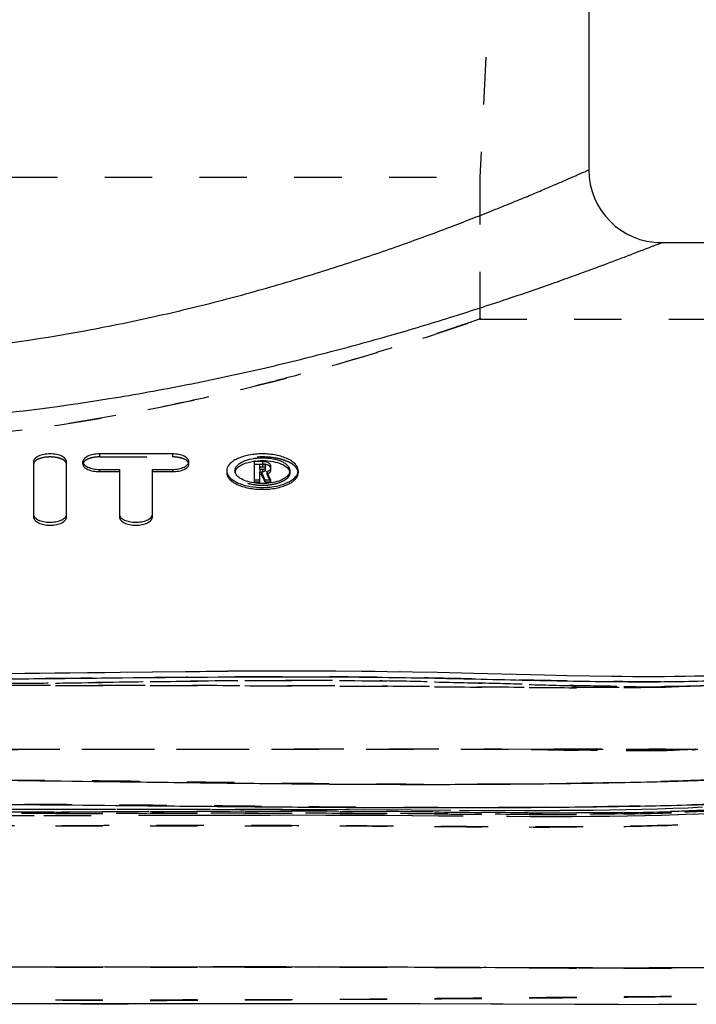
# Model space of a CAD drawing. Header units: millimetres. Extents: x 287 to 713, y 259 to 741.
# Tile 12 of 15: x 534 to 627, y 466 to 601. Entities that reach past the tile are written whole.
import ezdxf

# ---------------------------------------------------------------- set-up
doc = ezdxf.new("R2010")
doc.units = ezdxf.units.MM
doc.header["$LTSCALE"] = 65.185185
doc.linetypes.add('HIDDEN', pattern=[0.2, 0.1, -0.1])
for name, color, linetype in [('DEFAULT_2', 8, 'HIDDEN'), ('KOERPER', 7, 'CONTINUOUS'), ('KONST.EL_MIT_GEO', 7, 'CONTINUOUS')]:
    doc.layers.add(name, color=color, linetype=linetype)

msp = doc.modelspace()

# ---------------------------------------------------------------- linework, layer by layer
at = {"layer": 'DEFAULT_2', "color": 8, "linetype": 'HIDDEN'}
for points, knots in [([(597.5, 559.75), (598.13, 559.97), (595.56, 559.08), (594.54, 558.73), (593.15, 558.26), (591.67, 557.77), (589.21, 556.97), (585.64, 555.83), (580.74, 554.35), (575.09, 552.74), (568.73, 551.05), (561.72, 549.35), (554.11, 547.71), (545.98, 546.18), (534.3, 544.34), (518.93, 542.69), (506.39, 542.23), (500, 542.23)], [0, 0, 0, 0, 0.020203, 0.031467, 0.045139, 0.061167, 0.079488, 0.122744, 0.174325, 0.233604, 0.299927, 0.37263, 0.451039, 0.534464, 0.622187, 0.807405, 1, 1, 1, 1]), ([(500, 542.23), (506.39, 542.23), (518.93, 542.69), (542.03, 545.17), (568.34, 550.46), (588.11, 556.48), (597.5, 559.75)], [0, 0, 0, 0, 0.192641, 0.377903, 0.700092, 1, 1, 1, 1])]:
    msp.add_open_spline(points, degree=3, knots=knots, dxfattribs=at)
at = {"layer": 'KOERPER', "color": 7, "linetype": 'Continuous'}
for p, q in [((612.5, 731.25), (612.5, 580.25)), ((622.5, 570.25), (656.51, 570.25)), ((536.11, 540.14), (536.11, 532.52)), ((540.64, 532.52), (540.64, 540.14)), ((542.91, 539.79), (542.91, 540.14)), ((555.21, 541.21), (545.17, 541.21)), ((557.47, 539.79), (557.47, 540.14)), ((567.59, 540.14), (566.46, 540.14)), ((566.46, 540.14), (566.46, 537.39)), ((545.17, 539.08), (545.17, 538.77)), ((545.17, 539.08), (547.93, 539.08)), ((545.17, 538.77), (547.93, 538.77)), ((547.93, 539.08), (547.93, 532.52)), ((552.45, 539.08), (555.21, 539.08)), ((552.45, 532.52), (552.45, 539.08)), ((552.45, 538.77), (555.21, 538.77)), ((555.21, 539.08), (555.21, 538.77)), ((562.69, 538.9), (562.69, 538.6)), ((567.22, 539.79), (567.59, 539.79)), ((567.22, 539.05), (567.22, 539.79)), ((567.22, 539.45), (567.59, 539.45)), ((567.59, 539.05), (567.22, 539.05)), ((567.59, 539.79), (567.59, 539.45)), ((567.97, 539.61), (567.97, 539.23)), ((568.71, 537.66), (568.19, 538.78)), ((568.73, 538.91), (568.73, 539.61)), ((572.5, 538.9), (572.5, 538.6)), ((566.46, 537.66), (567.22, 537.66)), ((566.46, 537.39), (567.22, 537.39)), ((567.22, 538.7), (567.45, 538.7)), ((567.22, 537.39), (567.22, 538.7)), ((567.22, 538.4), (567.45, 538.4)), ((567.45, 538.7), (567.45, 538.4)), ((567.45, 538.7), (567.94, 537.66)), ((567.94, 537.66), (568.71, 537.66)), ((567.94, 537.66), (567.94, 537.39)), ((567.94, 537.39), (568.71, 537.39)), ((568.71, 537.66), (568.71, 537.39))]:
    msp.add_line(p, q, dxfattribs=at)
at = {"layer": 'KOERPER', "color": 8, "linetype": 'HIDDEN'}
for p, q in [((599, 608.75), (597.5, 579.25)), ((402.5, 579.25), (597.5, 579.25)), ((597.5, 579.25), (597.5, 559.73)), ((597.44, 559.75), (682, 559.75)), ((545.17, 541.21), (545.17, 540.79)), ((545.17, 540.79), (555.21, 540.79)), ((555.21, 541.21), (555.21, 540.79)), ((567.59, 540.14), (567.59, 539.79)), ((563.82, 538.9), (563.82, 538.6)), ((566.46, 539.79), (567.22, 539.79)), ((567.22, 539.05), (567.22, 538.74)), ((567.22, 538.74), (567.59, 538.74)), ((567.59, 539.05), (567.59, 538.74)), ((567.97, 539.23), (567.97, 538.91)), ((568.19, 538.78), (568.19, 538.48)), ((571.37, 538.9), (571.37, 538.6))]:
    msp.add_line(p, q, dxfattribs=at)
at = {"layer": 'KOERPER', "color": 7, "linetype": 'Continuous'}
for centre, radius, start, end in [((567.52, 532.65), 7.64, 96.9659, 98.4119), ((563.78, 538.9), 1.09, 180.0154, 186.7534), ((564.66, 538.9), 0.836, 180.0181, 187.1318), ((570.53, 538.9), 0.836, 352.8682, 359.9819), ((567.84, 539.8), 1.36, 290.3388, 291.7581), ((567.88, 539.69), 1.25, 291.7462, 294.0777)]:
    msp.add_arc(centre, radius, start, end, dxfattribs=at)
at = {"layer": 'KOERPER', "color": 8, "linetype": 'HIDDEN'}
for centre, radius, start, end in [((564.62, 538.6), 0.798, 168.9041, 173.4681), ((570.57, 538.6), 0.798, 6.5273, 11.0982), ((564.6, 538.6), 0.78, 173.473, 179.9883), ((567.77, 539.99), 1.57, 285.5312, 290.2677), ((570.59, 538.6), 0.78, 0.0117, 6.5224)]:
    msp.add_arc(centre, radius, start, end, dxfattribs=at)
at = {"layer": 'KOERPER', "color": 7, "linetype": 'Continuous'}
msp.add_ellipse((568.48, 279.75), major_axis=(-31.42, 290.44), ratio=0.193565, start_param=-0.501185, end_param=-0.49359, dxfattribs=at)
at = {"layer": 'KOERPER', "color": 8, "linetype": 'HIDDEN'}
msp.add_ellipse((569.26, 279.75), major_axis=(-31.42, 290.44), ratio=0.193565, start_param=-0.501185, end_param=-0.493014, dxfattribs=at)
at = {"layer": 'KOERPER', "color": 7, "linetype": 'Continuous'}
for points, knots in [([(540.64, 540.14), (540.64, 540.21), (540.61, 540.36), (540.47, 540.57), (540.25, 540.75), (539.85, 540.97), (539.22, 541.16), (538.38, 541.23), (537.54, 541.16), (536.91, 540.97), (536.5, 540.75), (536.29, 540.57), (536.15, 540.36), (536.11, 540.21), (536.11, 540.14)], [0, 0, 0, 0, 0.039352, 0.083443, 0.135162, 0.195408, 0.338382, 0.5, 0.661618, 0.804592, 0.864838, 0.916557, 0.960648, 1, 1, 1, 1]), ([(545.17, 541.21), (544.88, 541.21), (544.33, 541.16), (543.7, 540.97), (543.3, 540.75), (543.08, 540.57), (542.94, 540.36), (542.91, 540.21), (542.91, 540.14)], [0, 0, 0, 0, 0.323236, 0.609184, 0.729677, 0.833114, 0.921297, 1, 1, 1, 1]), ([(542.91, 540.14), (542.91, 540.07), (542.94, 539.92), (543.08, 539.72), (543.3, 539.54), (543.7, 539.31), (544.33, 539.13), (544.88, 539.08), (545.17, 539.08)], [0, 0, 0, 0, 0.078703, 0.166886, 0.270323, 0.390816, 0.676764, 1, 1, 1, 1]), ([(557.47, 540.14), (557.47, 540.21), (557.44, 540.36), (557.3, 540.57), (557.08, 540.75), (556.68, 540.97), (556.05, 541.16), (555.5, 541.21), (555.21, 541.21)], [0, 0, 0, 0, 0.078703, 0.166886, 0.270323, 0.390816, 0.676764, 1, 1, 1, 1]), ([(555.21, 539.08), (555.5, 539.08), (556.05, 539.13), (556.68, 539.31), (557.08, 539.54), (557.3, 539.72), (557.44, 539.92), (557.47, 540.07), (557.47, 540.14)], [0, 0, 0, 0, 0.323236, 0.609184, 0.729677, 0.833114, 0.921297, 1, 1, 1, 1]), ([(572.5, 538.9), (572.5, 539.06), (572.43, 539.38), (572.13, 539.82), (571.66, 540.22), (571.04, 540.56), (570.3, 540.84), (569.15, 541.13), (567.59, 541.26), (566.04, 541.13), (564.89, 540.84), (564.15, 540.56), (563.53, 540.22), (563.06, 539.82), (562.76, 539.38), (562.69, 539.06), (562.69, 538.9)], [0, 0, 0, 0, 0.039332, 0.083399, 0.13509, 0.195304, 0.263555, 0.338468, 0.5, 0.661532, 0.736445, 0.804696, 0.86491, 0.916601, 0.960668, 1, 1, 1, 1]), ([(563.82, 538.9), (563.82, 539.02), (563.88, 539.27), (564.11, 539.61), (564.47, 539.92), (565.14, 540.29), (566.2, 540.59), (567.59, 540.72), (568.99, 540.59), (570.05, 540.29), (570.72, 539.92), (571.08, 539.61), (571.31, 539.27), (571.37, 539.02), (571.37, 538.9)], [0, 0, 0, 0, 0.039353, 0.083443, 0.135162, 0.195408, 0.338382, 0.5, 0.661618, 0.804592, 0.864838, 0.916557, 0.960647, 1, 1, 1, 1]), ([(564, 539.12), (564.1, 539.26), (564.38, 539.52), (565.17, 539.95), (565.89, 540.13), (566.4, 540.2)], [0, 0, 0, 0, 0.191462, 0.424509, 1, 1, 1, 1]), ([(566.59, 540.23), (567.06, 540.29), (568.01, 540.32), (569.33, 540.14), (570.43, 539.78), (571.02, 539.36), (571.19, 539.12)], [0, 0, 0, 0, 0.293032, 0.575946, 0.81766, 1, 1, 1, 1]), ([(568.73, 539.61), (568.73, 539.69), (568.67, 539.8), (568.53, 539.91), (568.33, 540.03), (568.01, 540.12), (567.74, 540.14), (567.59, 540.14)], [0, 0, 0, 0, 0.164568, 0.26828, 0.38911, 0.675836, 1, 1, 1, 1]), ([(542.91, 539.79), (542.91, 539.72), (542.94, 539.57), (543.08, 539.38), (543.3, 539.21), (543.7, 538.99), (544.34, 538.82), (544.88, 538.77), (545.17, 538.77)], [0, 0, 0, 0, 0.075834, 0.162085, 0.26468, 0.38526, 0.673335, 1, 1, 1, 1]), ([(555.21, 538.77), (555.5, 538.77), (556.05, 538.82), (556.68, 538.99), (557.08, 539.21), (557.3, 539.38), (557.44, 539.57), (557.47, 539.72), (557.47, 539.79)], [0, 0, 0, 0, 0.326662, 0.614732, 0.735313, 0.837912, 0.924167, 1, 1, 1, 1]), ([(562.7, 538.78), (562.71, 538.62), (562.82, 538.3), (563.16, 537.88), (563.66, 537.5), (564.55, 537.05), (565.93, 536.68), (567.73, 536.55), (569.5, 536.72), (570.84, 537.13), (571.69, 537.61), (572.14, 538), (572.43, 538.43), (572.5, 538.75), (572.5, 538.9)], [0, 0, 0, 0, 0.039966, 0.085503, 0.138863, 0.200534, 0.345048, 0.506288, 0.666185, 0.807018, 0.866329, 0.917326, 0.960941, 1, 1, 1, 1]), ([(563.98, 538.39), (563.96, 538.43), (563.89, 538.55), (563.84, 538.69), (563.83, 538.8)], [0, 0, 0, 0, 0.263601, 1, 1, 1, 1]), ([(563.84, 538.75), (563.84, 538.78), (563.88, 538.91), (563.94, 539.03), (564, 539.12)], [0, 0, 0, 0, 0.238794, 1, 1, 1, 1]), ([(567.59, 539.79), (567.64, 539.79), (567.74, 539.78), (567.87, 539.74), (567.97, 539.67), (567.97, 539.61)], [0, 0, 0, 0, 0.329372, 0.620654, 1, 1, 1, 1]), ([(567.59, 539.45), (567.64, 539.45), (567.74, 539.44), (567.87, 539.41), (567.97, 539.33), (567.97, 539.28)], [0, 0, 0, 0, 0.332736, 0.62601, 1, 1, 1, 1]), ([(567.97, 539.23), (567.97, 539.17), (567.87, 539.1), (567.74, 539.06), (567.64, 539.05), (567.59, 539.05)], [0, 0, 0, 0, 0.379346, 0.670628, 1, 1, 1, 1]), ([(568.19, 538.78), (568.26, 538.8), (568.39, 538.84), (568.54, 538.93), (568.67, 539.04), (568.73, 539.16), (568.73, 539.23)], [0, 0, 0, 0, 0.321955, 0.53149, 0.711728, 1, 1, 1, 1]), ([(568.39, 538.55), (568.48, 538.59), (568.63, 538.67), (568.73, 538.84), (568.73, 538.91)], [0, 0, 0, 0, 0.581608, 1, 1, 1, 1]), ([(571.19, 539.12), (571.21, 539.09), (571.28, 538.98), (571.33, 538.85), (571.35, 538.75)], [0, 0, 0, 0, 0.264711, 1, 1, 1, 1]), ([(571.36, 538.8), (571.36, 538.76), (571.33, 538.62), (571.27, 538.49), (571.21, 538.39)], [0, 0, 0, 0, 0.240173, 1, 1, 1, 1]), ([(562.69, 538.6), (562.69, 538.45), (562.76, 538.13), (563.07, 537.7), (563.53, 537.31), (564.15, 536.98), (564.89, 536.7), (566.04, 536.42), (567.59, 536.28), (569.15, 536.42), (570.3, 536.7), (571.04, 536.98), (571.66, 537.31), (572.12, 537.7), (572.43, 538.13), (572.5, 538.45), (572.5, 538.6)], [0, 0, 0, 0, 0.0384, 0.081949, 0.133498, 0.19383, 0.262358, 0.337635, 0.5, 0.662365, 0.737643, 0.80617, 0.866502, 0.918051, 0.9616, 1, 1, 1, 1]), ([(571.21, 538.39), (571.08, 538.19), (570.65, 537.81), (569.81, 537.43), (568.75, 537.19), (567.59, 537.1), (566.43, 537.19), (565.38, 537.43), (564.54, 537.81), (564.11, 538.19), (563.98, 538.39)], [0, 0, 0, 0, 0.092417, 0.21024, 0.349263, 0.5, 0.650737, 0.78976, 0.907583, 1, 1, 1, 1]), ([(536.11, 532.52), (536.11, 532.45), (536.15, 532.29), (536.29, 532.08), (536.5, 531.88), (536.9, 531.65), (537.54, 531.45), (538.38, 531.37), (539.22, 531.45), (539.86, 531.65), (540.26, 531.88), (540.47, 532.08), (540.61, 532.29), (540.64, 532.45), (540.64, 532.52)], [0, 0, 0, 0, 0.04074, 0.085915, 0.13822, 0.198542, 0.340419, 0.500001, 0.659584, 0.801459, 0.861782, 0.914087, 0.959261, 1, 1, 1, 1]), ([(536.13, 532.74), (536.18, 532.59), (536.35, 532.38), (536.65, 532.18), (537.07, 531.99), (537.71, 531.84), (538.52, 531.79), (539.32, 531.89), (539.91, 532.08), (540.29, 532.29), (540.48, 532.47), (540.61, 532.67), (540.64, 532.81), (540.64, 532.88)], [0, 0, 0, 0, 0.088123, 0.143777, 0.207358, 0.353847, 0.514516, 0.672106, 0.810126, 0.868222, 0.91829, 0.961306, 1, 1, 1, 1]), ([(547.93, 532.52), (547.93, 532.45), (547.96, 532.29), (548.1, 532.08), (548.31, 531.88), (548.71, 531.65), (549.35, 531.45), (550.19, 531.37), (551.03, 531.45), (551.67, 531.65), (552.07, 531.88), (552.28, 532.08), (552.42, 532.29), (552.45, 532.45), (552.45, 532.52)], [0, 0, 0, 0, 0.04074, 0.085915, 0.13822, 0.198542, 0.340419, 0.500001, 0.659584, 0.801459, 0.861782, 0.914087, 0.959261, 1, 1, 1, 1]), ([(547.95, 532.74), (547.99, 532.59), (548.16, 532.38), (548.46, 532.18), (548.88, 531.99), (549.52, 531.84), (550.33, 531.79), (551.13, 531.89), (551.73, 532.08), (552.1, 532.29), (552.3, 532.47), (552.42, 532.67), (552.45, 532.81), (552.45, 532.88)], [0, 0, 0, 0, 0.088123, 0.143777, 0.207358, 0.353847, 0.514516, 0.672106, 0.810126, 0.868222, 0.91829, 0.961306, 1, 1, 1, 1])]:
    msp.add_open_spline(points, degree=3, knots=knots, dxfattribs=at)
at = {"layer": 'KOERPER', "color": 8, "linetype": 'HIDDEN'}
for points, knots in [([(540.64, 539.79), (540.64, 539.85), (540.61, 540), (540.47, 540.19), (540.25, 540.36), (539.85, 540.57), (539.21, 540.74), (538.38, 540.81), (537.54, 540.74), (536.91, 540.57), (536.5, 540.36), (536.29, 540.19), (536.15, 540), (536.11, 539.85), (536.11, 539.79)], [0, 0, 0, 0, 0.037907, 0.080881, 0.132002, 0.192172, 0.336279, 0.500001, 0.663723, 0.80783, 0.868, 0.91912, 0.962094, 1, 1, 1, 1]), ([(545.17, 540.79), (544.88, 540.79), (544.34, 540.74), (543.7, 540.57), (543.3, 540.36), (543.08, 540.19), (542.94, 540), (542.91, 539.85), (542.91, 539.79)], [0, 0, 0, 0, 0.327443, 0.61565, 0.735994, 0.838239, 0.924187, 1, 1, 1, 1]), ([(557.47, 539.79), (557.47, 539.85), (557.44, 540), (557.3, 540.19), (557.08, 540.36), (556.68, 540.57), (556.05, 540.74), (555.5, 540.79), (555.21, 540.79)], [0, 0, 0, 0, 0.075814, 0.161759, 0.263999, 0.384342, 0.672553, 1, 1, 1, 1]), ([(572.5, 538.6), (572.5, 538.75), (572.43, 539.06), (572.12, 539.49), (571.66, 539.86), (571.04, 540.18), (570.3, 540.45), (569.14, 540.71), (567.59, 540.84), (566.04, 540.71), (564.89, 540.45), (564.15, 540.18), (563.53, 539.86), (563.07, 539.49), (562.76, 539.06), (562.69, 538.75), (562.69, 538.6)], [0, 0, 0, 0, 0.038382, 0.081605, 0.132773, 0.19285, 0.261334, 0.336791, 0.5, 0.663209, 0.738666, 0.80715, 0.867227, 0.918395, 0.961618, 1, 1, 1, 1]), ([(568.73, 539.28), (568.73, 539.35), (568.66, 539.47), (568.53, 539.57), (568.39, 539.65), (568.22, 539.71), (567.95, 539.77), (567.74, 539.79), (567.59, 539.79)], [0, 0, 0, 0, 0.160066, 0.262792, 0.383487, 0.521042, 0.672527, 1, 1, 1, 1]), ([(567.97, 538.91), (567.97, 538.86), (567.87, 538.79), (567.74, 538.75), (567.64, 538.74), (567.59, 538.74)], [0, 0, 0, 0, 0.374842, 0.667806, 1, 1, 1, 1]), ([(571.37, 538.6), (571.37, 538.48), (571.31, 538.24), (571.08, 537.91), (570.72, 537.61), (570.05, 537.25), (568.99, 536.94), (567.59, 536.82), (566.2, 536.94), (565.14, 537.25), (564.47, 537.61), (564.11, 537.91), (563.88, 538.24), (563.82, 538.48), (563.82, 538.6)], [0, 0, 0, 0, 0.038416, 0.081949, 0.133479, 0.19381, 0.337447, 0.5, 0.662553, 0.80619, 0.866521, 0.918051, 0.961584, 1, 1, 1, 1])]:
    msp.add_open_spline(points, degree=3, knots=knots, dxfattribs=at)
at = {"layer": 'KOERPER', "color": 7, "linetype": 'Continuous'}
for points in [[(536.11, 532.88), (536.11, 532.83), (536.12, 532.79), (536.13, 532.74)], [(547.93, 532.88), (547.93, 532.83), (547.93, 532.79), (547.95, 532.74)]]:
    msp.add_open_spline(points, degree=3, dxfattribs=at)
at = {"layer": 'KONST.EL_MIT_GEO', "color": 8, "linetype": 'HIDDEN'}
for p, q in [((597.5, 579.25), (597.5, 570.25)), ((536.99, 511.02), (534.89, 511.01)), ((541.09, 511.06), (536.99, 511.02)), ((558.97, 511.27), (541.09, 511.06)), ((562.82, 511.3), (558.97, 511.27)), ((566.61, 511.32), (562.82, 511.3)), ((570.35, 511.34), (566.61, 511.32)), ((574.04, 511.34), (570.35, 511.34)), ((577.68, 511.33), (574.04, 511.34)), ((583.04, 511.29), (581.24, 511.31)), ((586.55, 511.24), (586.52, 511.24)), ((591.7, 511.14), (591.67, 511.14)), ((609.53, 510.71), (609.5, 510.71)), ((612.61, 510.65), (612.58, 510.65)), ((620.02, 510.57), (618.6, 510.58)), ((621.48, 510.57), (621.45, 510.57)), ((622.91, 510.58), (622.87, 510.57)), ((624.32, 510.59), (624.28, 510.59)), ((625.71, 510.61), (625.67, 510.61)), ((627.09, 510.64), (627.06, 510.64)), ((627.5, 500.55), (372.5, 500.55)), ((534.67, 500.55), (534.49, 500.55)), ((627.5, 500.57), (627.25, 500.57)), ((560.44, 492.32), (524.97, 492.33)), ((537.93, 492.32), (529.43, 492.33)), ((537.52, 491.5), (556.73, 491.55)), ((567.11, 492.3), (537.93, 492.32)), ((556.73, 491.55), (562.12, 491.56)), ((570.34, 492.31), (560.44, 492.32)), ((562.12, 491.56), (571.86, 491.56)), ((576.52, 492.28), (567.11, 492.3)), ((567.17, 491.57), (576.27, 491.56)), ((579.51, 492.28), (570.34, 492.31)), ((571.92, 491.57), (580.45, 491.54)), ((576.33, 491.56), (580.52, 491.55)), ((585.28, 492.25), (576.52, 492.28)), ((588.08, 492.23), (579.51, 492.28)), ((580.45, 491.54), (584.48, 491.53)), ((584.41, 491.53), (588.22, 491.5)), ((593.5, 492.2), (588.07, 492.23)), ((588.14, 491.5), (601.54, 491.4)), ((591.79, 491.47), (595.19, 491.44)), ((601.22, 492.16), (593.49, 492.2)), ((603.69, 492.15), (598.68, 492.17)), ((601.46, 491.4), (604.53, 491.38)), ((608.5, 492.16), (603.68, 492.16)), ((606.12, 492.16), (603.69, 492.15)), ((604.44, 491.38), (607.38, 491.38)), ((607.3, 491.38), (610.14, 491.38)), ((610.84, 492.18), (608.49, 492.17)), ((610.06, 491.38), (612.8, 491.39)), ((613.14, 492.2), (610.84, 492.18)), ((612.71, 491.39), (615.36, 491.41)), ((615.27, 491.41), (617.84, 491.44)), ((617.62, 492.27), (615.39, 492.23)), ((619.8, 492.32), (617.61, 492.27)), ((617.75, 491.44), (620.23, 491.49)), ((621.95, 492.38), (619.79, 492.32)), ((620.14, 491.49), (622.55, 491.55)), ((624.05, 492.45), (621.94, 492.38)), ((622.46, 491.55), (624.79, 491.62)), ((626.12, 492.53), (624.04, 492.45)), ((624.7, 491.62), (626.97, 491.71)), ((628.15, 492.63), (626.11, 492.53)), ((626.88, 491.7), (629.08, 491.81)), ((536.19, 470.64), (536.18, 470.64)), ((579.68, 470.67), (575.38, 470.68)), ((607.41, 470.56), (607.4, 470.56)), ((568.18, 465.65), (578.34, 465.66)), ((599, 465.61), (600.69, 465.6)), ((610.58, 465.56), (612.24, 465.55))]:
    msp.add_line(p, q, dxfattribs=at)
at = {"layer": 'KONST.EL_MIT_GEO', "color": 7, "linetype": 'Continuous'}
for p, q in [((534.89, 511.01), (530.7, 510.97)), ((539.02, 511.05), (534.89, 511.01)), ((557, 511.27), (539.02, 511.05)), ((562.79, 511.32), (557, 511.27)), ((566.58, 511.34), (562.79, 511.32)), ((570.32, 511.35), (566.58, 511.34)), ((574.01, 511.35), (570.32, 511.35)), ((577.65, 511.33), (574.01, 511.35)), ((581.24, 511.31), (577.65, 511.33)), ((584.77, 511.27), (581.24, 511.31)), ((588.25, 511.21), (584.77, 511.27)), ((591.67, 511.14), (588.25, 511.21)), ((596.69, 511.02), (591.67, 511.14)), ((606.37, 510.78), (596.69, 511.02)), ((609.5, 510.71), (606.37, 510.78)), ((612.58, 510.65), (609.5, 510.71)), ((615.6, 510.6), (612.58, 510.65)), ((536.18, 470.64), (528.38, 470.64)), ((560.82, 470.68), (536.18, 470.64)), ((570.84, 470.68), (560.82, 470.68)), ((579.68, 470.67), (570.84, 470.68)), ((587.62, 470.64), (579.68, 470.67)), ((607.4, 470.56), (587.62, 470.64)), ((613.02, 470.54), (607.4, 470.56)), ((618.26, 470.53), (613.02, 470.54)), ((531, 465.64), (539.39, 465.64)), ((539.39, 465.64), (559.69, 465.66)), ((559.69, 465.66), (570.85, 465.67)), ((570.85, 465.67), (580.65, 465.66)), ((580.65, 465.66), (589.3, 465.64)), ((589.3, 465.64), (600.69, 465.6)), ((600.69, 465.6), (610.58, 465.56)), ((610.58, 465.56), (616.54, 465.55))]:
    msp.add_line(p, q, dxfattribs=at)
for points in [[(628.43, 510.67), (627.06, 510.64), (625.67, 510.61), (624.28, 510.59), (622.87, 510.57), (621.45, 510.57), (620.02, 510.57), (618.56, 510.58), (617.09, 510.59), (615.6, 510.6)], [(627.82, 470.58), (625.53, 470.56), (623.17, 470.54), (620.76, 470.54), (618.26, 470.53)], [(616.54, 465.55), (619.37, 465.54), (622.09, 465.55), (624.73, 465.56), (627.3, 465.58)]]:
    msp.add_lwpolyline(points, dxfattribs=at)
at = {"layer": 'KONST.EL_MIT_GEO', "color": 8, "linetype": 'HIDDEN'}
for points in [[(500, 491.52), (510.74, 491.51), (520.69, 491.5), (529.67, 491.49), (537.56, 491.5)], [(556.68, 491.55), (562.06, 491.56), (567.11, 491.56)], [(615.4, 492.23), (613.13, 492.2), (610.83, 492.18)], [(510.78, 465.65), (517.63, 465.66), (526.27, 465.65), (542.61, 465.63)], [(542.61, 465.63), (549.96, 465.63), (568.18, 465.65)]]:
    msp.add_lwpolyline(points, dxfattribs=at)
at = {"layer": 'KONST.EL_MIT_GEO', "color": 7, "linetype": 'Continuous'}
msp.add_arc((622.5, 580.25), 10, 180, 270, dxfattribs=at)
at = {"layer": 'KONST.EL_MIT_GEO', "color": 8, "linetype": 'HIDDEN'}
for centre, radius, start, end in [((584.96, -26347.79), 26848.39, 89.95815, 90.108334), ((586.86, -28554.53), 29055.13, 89.964447, 90.102915), ((620.75, 672.29), 171.85, 271.9874, 272.1672)]:
    msp.add_arc(centre, radius, start, end, dxfattribs=at)
at = {"layer": 'KONST.EL_MIT_GEO', "color": 7, "linetype": 'Continuous'}
for points, knots in [([(387.5, 580.25), (387.5, 580.25), (387.52, 580.25), (387.54, 580.23), (387.58, 580.21), (387.64, 580.19), (387.72, 580.15), (387.86, 580.09), (388.08, 579.99), (388.39, 579.86), (388.77, 579.69), (389.22, 579.49), (389.95, 579.17), (391.04, 578.7), (392.53, 578.06), (394.28, 577.31), (396.29, 576.47), (398.54, 575.55), (401.03, 574.55), (403.75, 573.48), (407.8, 571.92), (413.39, 569.87), (420.7, 567.38), (428.75, 564.86), (437.48, 562.41), (446.84, 560.12), (460.28, 557.36), (478.05, 554.85), (500, 553.79), (521.95, 554.85), (539.72, 557.36), (553.16, 560.12), (562.52, 562.41), (571.25, 564.86), (579.3, 567.38), (586.61, 569.87), (592.2, 571.92), (596.25, 573.48), (598.97, 574.55), (601.46, 575.55), (603.71, 576.47), (605.72, 577.31), (607.47, 578.06), (608.96, 578.7), (610.05, 579.17), (610.78, 579.49), (611.23, 579.69), (611.61, 579.86), (611.92, 579.99), (612.14, 580.09), (612.28, 580.15), (612.36, 580.19), (612.42, 580.21), (612.46, 580.23), (612.48, 580.25), (612.5, 580.25), (612.5, 580.25)], [0, 0, 0, 0, 0.000041, 0.000164, 0.000368, 0.000654, 0.001022, 0.001471, 0.002613, 0.004079, 0.005866, 0.007973, 0.010396, 0.01618, 0.02319, 0.03139, 0.040746, 0.051216, 0.062758, 0.075329, 0.088884, 0.118769, 0.15206, 0.188417, 0.227506, 0.269001, 0.312568, 0.404461, 0.5, 0.595539, 0.687432, 0.730999, 0.772494, 0.811583, 0.84794, 0.881231, 0.911116, 0.924671, 0.937242, 0.948784, 0.959254, 0.96861, 0.97681, 0.98382, 0.989604, 0.992027, 0.994134, 0.995921, 0.997387, 0.998529, 0.998978, 0.999346, 0.999632, 0.999836, 0.999959, 1, 1, 1, 1]), ([(500, 510.21), (504.03, 510.21), (511.99, 510.21), (523.81, 510.23), (535.41, 510.3), (550.86, 510.46), (566.55, 510.61), (580.53, 510.55), (588.88, 510.44), (597.42, 510.26), (607.86, 510.01), (617.98, 509.86), (625.47, 509.91), (631.63, 510.09), (636.98, 510.47), (641.52, 511.12), (644.2, 511.61), (646.69, 512.15), (650.33, 513.11), (655.29, 514.97), (661.3, 518.09), (667, 522.05), (671.22, 525.87), (674.16, 529.16), (676.7, 532.46), (679.3, 536.72), (681.6, 541.94), (683.19, 547.04), (684.19, 551.88), (684.73, 556.35), (684.93, 559.81), (684.98, 562.34), (685, 564.05), (685, 565.62), (685.01, 567.06), (685.01, 568.35), (685.01, 569.5), (685.01, 570.51), (685.01, 571.38), (685.01, 572.12), (685, 572.64), (685, 572.99), (685, 573.21), (685, 573.39), (685, 573.54), (685, 573.64), (685, 573.71), (685, 573.74), (685, 573.77), (685, 573.79), (685, 573.8), (685, 573.81), (685, 573.81)], [0, 0, 0, 0, 0.053327, 0.105364, 0.156331, 0.206855, 0.309875, 0.363896, 0.39189, 0.42038, 0.476966, 0.53007, 0.554206, 0.576151, 0.611555, 0.625134, 0.636802, 0.647587, 0.658932, 0.686578, 0.717482, 0.748285, 0.778177, 0.792607, 0.806582, 0.833236, 0.858351, 0.881946, 0.903794, 0.923655, 0.941479, 0.949592, 0.957143, 0.964097, 0.970423, 0.97612, 0.981192, 0.985647, 0.989489, 0.992724, 0.995358, 0.996452, 0.997397, 0.998195, 0.998847, 0.999352, 0.999551, 0.999713, 0.999838, 0.999928, 0.999982, 1, 1, 1, 1]), ([(500, 496.54), (507.89, 496.54), (523.65, 496.45), (543.34, 496.21), (559.08, 496), (570.91, 495.87), (582.84, 495.78), (594.88, 495.77), (606.95, 495.86), (616.91, 496.02), (624.69, 496.22), (630.28, 496.42), (635.68, 496.67), (642.59, 497.17), (649.32, 498.12), (655.71, 499.89), (660.17, 501.63), (664.3, 503.74), (669.3, 506.89), (674.79, 511.37), (680.34, 517.26), (684.81, 523.36), (688.25, 529.47), (690.76, 535.44), (692.47, 541.16), (693.53, 546.58), (694.05, 551.61), (694.18, 556.21), (694.08, 559.75), (693.96, 562.32), (693.86, 564.04), (693.79, 565.63), (693.75, 567.07), (693.73, 568.36), (693.73, 569.51), (693.74, 570.52), (693.77, 571.39), (693.8, 572.13), (693.83, 572.65), (693.85, 573), (693.87, 573.21), (693.88, 573.39), (693.9, 573.54), (693.91, 573.64), (693.92, 573.71), (693.92, 573.74), (693.92, 573.77), (693.92, 573.79), (693.93, 573.8), (693.93, 573.81), (693.93, 573.81)], [0, 0, 0, 0, 0.096109, 0.192103, 0.239916, 0.287893, 0.336249, 0.385265, 0.434686, 0.483237, 0.506739, 0.529473, 0.551359, 0.572637, 0.613862, 0.633867, 0.653342, 0.672128, 0.690322, 0.72525, 0.758116, 0.788747, 0.817135, 0.843299, 0.867481, 0.889844, 0.910417, 0.929127, 0.945869, 0.953455, 0.960483, 0.966927, 0.972775, 0.978035, 0.982712, 0.986814, 0.990348, 0.993321, 0.99574, 0.996744, 0.997612, 0.998344, 0.998942, 0.999406, 0.999588, 0.999736, 0.999852, 0.999934, 0.999984, 1, 1, 1, 1]), ([(377.5, 570.25), (377.51, 570.25), (377.56, 570.22), (377.68, 570.18), (377.88, 570.1), (378.15, 570), (378.5, 569.86), (379.12, 569.62), (380.08, 569.24), (381.46, 568.71), (383.13, 568.07), (385.09, 567.33), (387.33, 566.5), (389.84, 565.59), (393.69, 564.22), (399.11, 562.36), (406.3, 560.03), (414.35, 557.6), (423.19, 555.17), (432.73, 552.82), (442.9, 550.64), (457.43, 548.03), (476.51, 545.67), (500, 544.68), (523.49, 545.67), (542.57, 548.03), (557.1, 550.64), (567.27, 552.82), (576.81, 555.17), (585.65, 557.6), (593.7, 560.03), (600.89, 562.36), (606.31, 564.22), (610.16, 565.59), (612.67, 566.5), (614.91, 567.33), (616.87, 568.07), (618.54, 568.71), (619.92, 569.24), (620.88, 569.62), (621.5, 569.86), (621.85, 569.99), (622.12, 570.1), (622.3, 570.17), (622.41, 570.21), (622.46, 570.23), (622.49, 570.25), (622.5, 570.25)], [0, 0, 0, 0, 0.000167, 0.000666, 0.001498, 0.002662, 0.004154, 0.005974, 0.010586, 0.016471, 0.023599, 0.031932, 0.041432, 0.052055, 0.063754, 0.090194, 0.120371, 0.153904, 0.190425, 0.229581, 0.271025, 0.31441, 0.405559, 0.5, 0.594441, 0.68559, 0.728975, 0.770419, 0.809575, 0.846096, 0.879629, 0.909806, 0.936246, 0.947945, 0.958568, 0.968068, 0.976401, 0.983529, 0.989414, 0.994026, 0.995846, 0.997338, 0.998502, 0.999334, 0.999625, 0.999833, 1, 1, 1, 1]), ([(500, 493.18), (507.87, 493.18), (523.66, 493.11), (543.38, 492.93), (559.17, 492.77), (570.99, 492.67), (582.86, 492.59), (594.81, 492.57), (606.8, 492.62), (618.64, 492.76), (628.31, 492.99), (635.84, 493.29), (643.14, 493.78), (650.34, 494.75), (657.27, 496.59), (662.13, 498.39), (666.62, 500.54), (672.01, 503.69), (677.94, 508.14), (683.97, 514.01), (688.84, 520.1), (692.58, 526.21), (695.26, 532.21), (697.08, 537.96), (698.19, 543.39), (698.74, 548.44), (698.87, 553.04), (698.77, 557.15), (698.56, 560.71), (698.44, 563.71), (698.42, 565.86), (698.44, 567.28), (698.46, 568.14), (698.5, 568.86), (698.53, 569.45), (698.56, 569.85), (698.58, 570.11), (698.6, 570.26), (698.61, 570.36), (698.62, 570.46), (698.62, 570.48), (698.62, 570.53), (698.63, 570.52)], [0, 0, 0, 0, 0.094516, 0.189497, 0.236729, 0.283982, 0.331404, 0.379232, 0.427487, 0.475234, 0.521382, 0.543625, 0.565627, 0.609201, 0.630638, 0.651478, 0.671326, 0.690322, 0.726353, 0.760017, 0.791124, 0.819667, 0.84577, 0.869775, 0.891896, 0.912214, 0.930672, 0.94716, 0.961505, 0.973523, 0.983214, 0.987208, 0.990644, 0.993532, 0.995878, 0.997691, 0.9984, 0.998978, 0.999426, 0.999746, 0.999937, 1, 1, 1, 1])]:
    msp.add_open_spline(points, degree=3, knots=knots, dxfattribs=at)
at = {"layer": 'KONST.EL_MIT_GEO', "color": 8, "linetype": 'HIDDEN'}
for points, knots in [([(693.93, 573.81), (693.93, 573.81), (693.92, 573.8), (693.93, 573.79), (693.92, 573.77), (693.92, 573.74), (693.91, 573.71), (693.91, 573.64), (693.9, 573.54), (693.88, 573.39), (693.87, 573.21), (693.85, 573), (693.83, 572.65), (693.8, 572.13), (693.77, 571.39), (693.74, 570.52), (693.73, 569.51), (693.73, 568.36), (693.76, 566.54), (693.86, 563.9), (694.07, 560.32), (694.18, 556.21), (694.05, 551.61), (693.53, 546.58), (692.47, 541.16), (690.76, 535.44), (688.25, 529.47), (684.81, 523.36), (680.34, 517.26), (674.79, 511.37), (669.3, 506.89), (664.3, 503.74), (660.17, 501.63), (655.71, 499.89), (649.31, 498.12), (642.59, 497.17), (635.68, 496.67), (630.28, 496.42), (624.69, 496.22), (616.91, 496.01), (606.94, 495.84), (594.88, 495.76), (582.83, 495.79), (570.91, 495.91), (559.08, 496.08), (547.29, 496.23), (535.49, 496.34), (523.66, 496.34), (511.82, 496.28), (503.93, 496.26), (500, 496.26)], [0, 0, 0, 0, 0.000016, 0.000066, 0.000148, 0.000264, 0.000412, 0.000594, 0.001058, 0.001656, 0.002388, 0.003256, 0.00426, 0.006679, 0.009652, 0.013186, 0.017288, 0.021965, 0.027225, 0.039516, 0.054131, 0.070872, 0.089583, 0.110156, 0.132519, 0.156701, 0.182866, 0.211253, 0.241884, 0.27475, 0.309678, 0.327873, 0.346659, 0.366135, 0.386139, 0.427363, 0.44864, 0.470528, 0.493263, 0.516766, 0.565319, 0.614738, 0.663753, 0.712114, 0.760093, 0.807903, 0.855782, 0.903898, 0.952058, 1, 1, 1, 1]), ([(685, 573.81), (685, 573.81), (685, 573.8), (685, 573.79), (685, 573.77), (685, 573.74), (685, 573.71), (685, 573.64), (685, 573.54), (685, 573.39), (685, 573.21), (685, 572.99), (685, 572.64), (685.01, 572.12), (685.01, 571.38), (685.01, 570.51), (685.01, 569.5), (685.01, 568.35), (685, 566.53), (685, 563.91), (684.96, 560.38), (684.73, 556.35), (684.19, 551.88), (683.19, 547.04), (681.6, 541.94), (679.3, 536.72), (676.7, 532.46), (674.16, 529.16), (671.22, 525.87), (667, 522.05), (661.3, 518.09), (655.29, 514.97), (650.33, 513.11), (646.69, 512.15), (644.2, 511.61), (641.52, 511.12), (636.98, 510.47), (631.63, 510.09), (625.47, 509.91), (617.98, 509.86), (607.86, 510.01), (597.42, 510.26), (588.88, 510.44), (580.53, 510.55), (566.55, 510.6), (550.86, 510.44), (535.41, 510.29), (523.81, 510.25), (511.99, 510.25), (504.03, 510.25), (500, 510.25)], [0, 0, 0, 0, 0.000018, 0.000072, 0.000162, 0.000287, 0.000449, 0.000648, 0.001153, 0.001805, 0.002603, 0.003548, 0.004642, 0.007276, 0.010511, 0.014353, 0.018808, 0.02388, 0.029577, 0.042857, 0.058521, 0.076344, 0.096206, 0.118054, 0.141648, 0.166764, 0.193418, 0.207393, 0.221823, 0.251715, 0.282518, 0.313421, 0.341069, 0.352412, 0.363197, 0.374865, 0.388446, 0.423849, 0.445794, 0.469931, 0.523034, 0.57962, 0.60811, 0.636104, 0.690127, 0.793148, 0.843669, 0.894637, 0.946677, 1, 1, 1, 1]), ([(698.63, 570.52), (698.63, 570.52), (698.62, 570.5), (698.62, 570.48), (698.62, 570.44), (698.61, 570.37), (698.6, 570.26), (698.58, 570.11), (698.57, 569.94), (698.55, 569.73), (698.53, 569.38), (698.5, 568.86), (698.46, 568.14), (698.44, 567.28), (698.43, 566.28), (698.43, 565.14), (698.46, 563.34), (698.56, 560.71), (698.77, 557.15), (698.87, 553.04), (698.74, 548.44), (698.19, 543.39), (697.08, 537.96), (695.26, 532.21), (692.58, 526.21), (688.84, 520.1), (683.97, 514.02), (677.94, 508.14), (672.01, 503.69), (666.62, 500.54), (662.13, 498.39), (657.27, 496.59), (650.34, 494.76), (643.14, 493.78), (635.84, 493.3), (628.31, 492.98), (618.64, 492.75), (606.8, 492.61), (594.81, 492.56), (582.86, 492.6), (570.99, 492.71), (559.17, 492.84), (547.35, 492.95), (535.5, 493.03), (523.63, 493.02), (511.79, 492.97), (503.92, 492.95), (500, 492.95)], [0, 0, 0, 0, 0.000063, 0.000143, 0.000254, 0.000574, 0.001022, 0.0016, 0.002309, 0.003149, 0.004122, 0.006468, 0.009356, 0.012793, 0.016786, 0.021345, 0.026478, 0.038495, 0.05284, 0.069329, 0.087786, 0.108104, 0.130225, 0.15423, 0.180334, 0.208876, 0.239983, 0.273647, 0.309678, 0.328675, 0.348523, 0.369364, 0.390801, 0.434373, 0.456374, 0.478618, 0.524768, 0.572517, 0.620771, 0.668597, 0.716022, 0.763276, 0.810507, 0.857888, 0.905489, 0.952975, 1, 1, 1, 1]), ([(697.46, 560.96), (697.46, 560.97), (697.46, 560.92), (697.46, 560.9), (697.46, 560.81), (697.45, 560.71), (697.45, 560.57), (697.44, 560.32), (697.43, 559.92), (697.41, 559.36), (697.4, 558.66), (697.38, 557.82), (697.37, 556.85), (697.36, 555.75), (697.35, 554.5), (697.34, 553.12), (697.34, 551), (697.32, 548.02), (697.12, 544.09), (696.56, 539.74), (695.47, 535.03), (693.77, 530), (691.87, 525.65), (690.04, 522.04), (688.46, 519.19), (686.72, 516.28), (684.14, 512.25), (681.14, 508.29), (677.98, 505.17), (675.97, 503.48), (673.77, 501.87), (670.77, 500.05), (666.92, 498.16), (662.85, 496.52), (658.63, 495.1), (654.32, 493.87), (648.34, 492.46), (640.36, 491.19), (630.05, 490.35), (618.87, 489.98), (607.05, 489.89), (594.93, 489.97), (582.81, 490.06), (570.84, 490.11), (559.01, 490.12), (543.31, 490.1), (523.64, 490.06), (507.89, 490.05), (500, 490.05)], [0, 0, 0, 0, 0.000063, 0.000253, 0.000571, 0.001018, 0.001595, 0.002303, 0.004115, 0.006463, 0.009353, 0.012795, 0.016794, 0.021359, 0.026496, 0.032212, 0.038515, 0.052806, 0.069115, 0.087235, 0.107123, 0.128962, 0.152955, 0.165805, 0.179238, 0.193263, 0.207874, 0.238529, 0.25455, 0.262763, 0.271129, 0.288335, 0.306108, 0.324293, 0.342706, 0.361214, 0.379847, 0.418768, 0.461318, 0.507956, 0.557328, 0.607886, 0.658143, 0.707517, 0.756286, 0.804779, 0.902169, 1, 1, 1, 1]), ([(500, 490.12), (507.89, 490.12), (519.73, 490.09), (535.48, 490.08), (547.25, 490.09), (559.01, 490.1), (570.84, 490.1), (580.78, 490.07), (588.82, 490.02), (596.95, 489.95), (607.05, 489.89), (618.87, 489.98), (630.05, 490.35), (638.82, 491.06), (645.33, 491.98), (649.9, 492.83), (654.32, 493.87), (658.63, 495.1), (662.85, 496.52), (666.92, 498.16), (670.77, 500.05), (673.77, 501.87), (675.97, 503.48), (677.98, 505.17), (681.14, 508.29), (684.14, 512.25), (686.72, 516.28), (688.46, 519.19), (690.04, 522.04), (691.87, 525.65), (693.77, 530), (695.47, 535.03), (696.56, 539.74), (697.12, 544.09), (697.32, 548.02), (697.34, 551.46), (697.34, 554), (697.36, 555.75), (697.37, 556.85), (697.38, 557.82), (697.4, 558.66), (697.41, 559.36), (697.43, 559.92), (697.44, 560.32), (697.45, 560.57), (697.45, 560.71), (697.45, 560.81), (697.46, 560.89), (697.46, 560.94), (697.46, 560.96), (697.46, 560.96)], [0, 0, 0, 0, 0.097829, 0.14667, 0.195217, 0.243709, 0.292478, 0.341854, 0.366863, 0.39211, 0.442667, 0.492039, 0.538676, 0.581226, 0.601063, 0.620156, 0.638788, 0.657297, 0.67571, 0.693895, 0.711668, 0.728873, 0.737239, 0.745451, 0.761473, 0.792127, 0.806739, 0.820764, 0.834197, 0.847046, 0.871039, 0.892877, 0.912766, 0.930885, 0.947194, 0.961485, 0.973505, 0.978641, 0.983206, 0.987205, 0.990647, 0.993537, 0.995885, 0.997697, 0.998405, 0.998982, 0.999429, 0.999747, 0.999937, 1, 1, 1, 1]), ([(690.75, 559.85), (690.75, 559.85), (690.75, 559.84), (690.75, 559.83), (690.75, 559.82), (690.75, 559.79), (690.75, 559.76), (690.75, 559.7), (690.75, 559.61), (690.75, 559.49), (690.75, 559.33), (690.75, 559.15), (690.75, 558.85), (690.75, 558.4), (690.75, 557.79), (690.75, 557.06), (690.75, 556.22), (690.75, 555.27), (690.75, 554.21), (690.75, 553.03), (690.75, 551.25), (690.75, 548.74), (690.65, 545.41), (690.33, 541.65), (689.65, 537.49), (688.46, 532.95), (686.73, 528.04), (684.83, 523.77), (683.01, 520.18), (681.46, 517.32), (679.77, 514.37), (677.87, 511.33), (675.62, 508.3), (673.36, 505.91), (671.26, 504.11), (669.47, 502.82), (667.52, 501.61), (664.68, 500.08), (660.84, 498.37), (655.96, 496.64), (650.85, 495.2), (643.77, 493.65), (636.48, 492.73), (629.09, 492.23), (621.62, 491.93), (612.27, 491.82), (601.04, 491.88), (589.82, 492.01), (578.59, 492.08), (563.62, 492.09), (548.65, 492.01), (533.68, 491.96), (518.71, 491.95), (507.49, 491.96), (500, 491.96)], [0, 0, 0, 0, 0.000015, 0.00006, 0.000136, 0.000241, 0.000377, 0.000543, 0.000965, 0.001507, 0.002169, 0.00295, 0.00385, 0.006008, 0.008641, 0.011748, 0.015329, 0.019383, 0.023909, 0.02891, 0.034387, 0.04676, 0.060985, 0.077033, 0.094953, 0.114878, 0.136973, 0.161426, 0.174604, 0.188448, 0.202971, 0.218188, 0.234182, 0.251182, 0.260178, 0.269571, 0.27937, 0.289538, 0.310802, 0.332991, 0.355707, 0.37872, 0.425689, 0.449516, 0.473426, 0.521297, 0.569157, 0.61701, 0.664877, 0.712753, 0.8085, 0.856373, 0.904247, 1, 1, 1, 1]), ([(500, 491.97), (507.49, 491.97), (518.71, 491.95), (533.68, 491.96), (548.66, 492.01), (563.63, 492.09), (578.6, 492.08), (589.82, 492.01), (601.05, 491.88), (612.27, 491.82), (621.62, 491.93), (629.09, 492.23), (636.48, 492.73), (643.77, 493.65), (650.85, 495.2), (655.97, 496.65), (660.84, 498.38), (664.68, 500.08), (667.52, 501.61), (669.47, 502.82), (671.26, 504.11), (673.37, 505.91), (675.63, 508.3), (677.88, 511.34), (679.77, 514.37), (681.46, 517.33), (683.01, 520.18), (684.83, 523.77), (686.73, 528.04), (688.46, 532.95), (689.65, 537.49), (690.33, 541.65), (690.65, 545.41), (690.75, 548.74), (690.75, 551.64), (690.75, 554.1), (690.75, 555.86), (690.75, 557.06), (690.75, 557.79), (690.75, 558.4), (690.75, 558.91), (690.75, 559.26), (690.75, 559.49), (690.75, 559.61), (690.75, 559.71), (690.75, 559.78), (690.75, 559.83), (690.75, 559.85), (690.75, 559.85)], [0, 0, 0, 0, 0.095754, 0.143631, 0.191505, 0.287253, 0.33513, 0.382999, 0.430853, 0.478713, 0.526585, 0.550496, 0.574324, 0.621294, 0.644306, 0.667022, 0.689211, 0.710474, 0.720643, 0.730441, 0.739834, 0.74883, 0.765829, 0.781823, 0.797039, 0.811562, 0.825405, 0.838583, 0.863036, 0.885129, 0.905054, 0.922973, 0.939021, 0.953246, 0.965617, 0.976094, 0.984675, 0.988255, 0.991362, 0.993994, 0.996152, 0.997833, 0.998494, 0.999036, 0.999457, 0.999759, 0.99994, 1, 1, 1, 1]), ([(707.84, 538), (707.84, 538.01), (707.85, 537.98), (707.84, 537.97), (707.84, 537.92), (707.84, 537.85), (707.84, 537.74), (707.83, 537.61), (707.83, 537.44), (707.83, 537.24), (707.82, 536.91), (707.82, 536.42), (707.81, 535.75), (707.8, 534.96), (707.8, 534.04), (707.81, 533.01), (707.82, 531.39), (707.86, 529.08), (707.93, 525.95), (707.93, 522.35), (707.79, 518.33), (707.43, 513.9), (706.7, 509.1), (705.41, 503.98), (703.37, 498.62), (700.31, 493.07), (695.86, 487.46), (690.93, 483.07), (686.14, 479.71), (681.85, 477.19), (676.88, 474.76), (671.12, 472.48), (664.61, 470.46), (657.58, 468.89), (650.41, 467.82), (643.37, 467.19), (636.61, 466.87), (628.11, 466.66), (617.91, 466.55), (606.02, 466.46), (594.45, 466.35), (582.99, 466.24), (571.43, 466.13), (559.64, 466.05), (547.67, 466.03), (535.57, 466.11), (523.5, 466.34), (511.64, 466.61), (503.83, 466.7), (500, 466.7)], [0, 0, 0, 0, 0.000061, 0.000137, 0.000244, 0.000548, 0.000973, 0.001519, 0.002186, 0.002973, 0.003881, 0.006055, 0.008706, 0.011831, 0.015428, 0.019494, 0.024025, 0.034478, 0.046829, 0.061, 0.076863, 0.09435, 0.113443, 0.134106, 0.156467, 0.180956, 0.208654, 0.240594, 0.258377, 0.277761, 0.299273, 0.323503, 0.350856, 0.379641, 0.408417, 0.436346, 0.462995, 0.488237, 0.536714, 0.583363, 0.628621, 0.673193, 0.71866, 0.765091, 0.812277, 0.860026, 0.907855, 0.954748, 1, 1, 1, 1]), ([(500, 466.19), (507.81, 466.19), (519.66, 466.18), (535.57, 466.17), (551.6, 466.17), (567.43, 466.2), (582.99, 466.25), (594.45, 466.33), (606.02, 466.43), (617.91, 466.54), (628.11, 466.66), (636.61, 466.88), (643.37, 467.2), (650.41, 467.82), (657.58, 468.89), (664.61, 470.46), (671.12, 472.48), (676.88, 474.76), (681.85, 477.18), (686.14, 479.71), (690.93, 483.07), (695.86, 487.46), (700.31, 493.07), (703.37, 498.62), (705.41, 503.98), (706.7, 509.1), (707.43, 513.9), (707.79, 518.33), (707.93, 522.35), (707.93, 525.95), (707.86, 529.08), (707.82, 531.39), (707.81, 533.01), (707.8, 534.04), (707.8, 534.96), (707.81, 535.75), (707.82, 536.42), (707.82, 536.98), (707.83, 537.36), (707.83, 537.61), (707.84, 537.74), (707.84, 537.85), (707.84, 537.93), (707.84, 537.98), (707.85, 538), (707.84, 538)], [0, 0, 0, 0, 0.092126, 0.139957, 0.187694, 0.281313, 0.326791, 0.371364, 0.416618, 0.46327, 0.511753, 0.536994, 0.563644, 0.591573, 0.620349, 0.649134, 0.676488, 0.700721, 0.722233, 0.741617, 0.7594, 0.79134, 0.819039, 0.843529, 0.865891, 0.886553, 0.905647, 0.923135, 0.938999, 0.95317, 0.965521, 0.975974, 0.980506, 0.984572, 0.988169, 0.991294, 0.993945, 0.996119, 0.997814, 0.998481, 0.999027, 0.999452, 0.999756, 0.999939, 1, 1, 1, 1]), ([(500, 509.38), (508.08, 509.38), (524.23, 509.38), (544.42, 509.38), (560.58, 509.36), (572.69, 509.33), (584.81, 509.27), (596.92, 509.15), (609.04, 509.05), (619.13, 509.08), (627.2, 509.24), (633.24, 509.48), (638.24, 509.87), (642.19, 510.42), (644.6, 510.87), (646.5, 511.3), (648.33, 511.79), (650.54, 512.51), (653.07, 513.5), (656.23, 514.94), (659.86, 516.91), (664.93, 520.29), (669.21, 524.07), (672.58, 528.14), (673.96, 530.16), (674.58, 531.16)], [0, 0, 0, 0, 0.133268, 0.266536, 0.33317, 0.399804, 0.466436, 0.533066, 0.599697, 0.666328, 0.699631, 0.732895, 0.766005, 0.782391, 0.79857, 0.806558, 0.814443, 0.829857, 0.844809, 0.859314, 0.887026, 0.913025, 0.959712, 0.980575, 1, 1, 1, 1]), ([(674.58, 531.16), (673.94, 530.15), (672.53, 528.17), (670.09, 525.38), (667.32, 522.78), (663.21, 519.54), (658.68, 516.76), (653.96, 514.46), (650.56, 513.08), (647.49, 512.08), (644.73, 511.4), (641.99, 510.78), (638.76, 510.18), (634.64, 509.66), (629.52, 509.33), (623.46, 509.19), (616.67, 509.22), (609.34, 509.37), (601.66, 509.58), (593.83, 509.81), (583.56, 510.04), (571.16, 510.1), (556.75, 509.95), (545.04, 509.76), (535.78, 509.64), (526.43, 509.57), (514.5, 509.57), (504.89, 509.59), (500, 509.59)], [0, 0, 0, 0, 0.019767, 0.040116, 0.061068, 0.082523, 0.126504, 0.148538, 0.169248, 0.187227, 0.201749, 0.216166, 0.233632, 0.256109, 0.284677, 0.318437, 0.356206, 0.396956, 0.439632, 0.483155, 0.526456, 0.609295, 0.688092, 0.764737, 0.802829, 0.841124, 0.919232, 1, 1, 1, 1]), ([(674.58, 531.15), (673.96, 530.16), (672.58, 528.14), (669.21, 524.07), (664.93, 520.29), (659.86, 516.91), (656.22, 514.93), (653.07, 513.5), (650.54, 512.51), (648.33, 511.79), (646.5, 511.3), (644.6, 510.87), (642.19, 510.41), (638.24, 509.87), (633.24, 509.48), (627.2, 509.25), (619.13, 509.08), (609.03, 509.06), (596.92, 509.15), (584.81, 509.27), (572.69, 509.33), (560.58, 509.35), (548.46, 509.36), (536.35, 509.37), (520.19, 509.4), (508.08, 509.42), (500, 509.42)], [0, 0, 0, 0, 0.019425, 0.040289, 0.086977, 0.112977, 0.14069, 0.155195, 0.170147, 0.185561, 0.193446, 0.201435, 0.217613, 0.233999, 0.267108, 0.300373, 0.333676, 0.400307, 0.466938, 0.533567, 0.600199, 0.666832, 0.733466, 0.8001, 0.866733, 1, 1, 1, 1]), ([(500, 509.48), (504.89, 509.48), (514.5, 509.49), (526.43, 509.55), (535.78, 509.65), (545.04, 509.79), (556.75, 509.98), (571.16, 510.11), (583.56, 510.04), (593.83, 509.81), (601.66, 509.58), (609.34, 509.36), (616.67, 509.21), (623.46, 509.19), (629.52, 509.33), (634.64, 509.66), (638.76, 510.18), (641.99, 510.78), (644.73, 511.4), (647.49, 512.08), (650.55, 513.08), (653.96, 514.46), (658.68, 516.76), (663.21, 519.54), (667.32, 522.78), (670.09, 525.38), (672.53, 528.17), (673.94, 530.15), (674.58, 531.15)], [0, 0, 0, 0, 0.080762, 0.158873, 0.197173, 0.235268, 0.311915, 0.390708, 0.473543, 0.516842, 0.560364, 0.603041, 0.643791, 0.681561, 0.715321, 0.743893, 0.76637, 0.783836, 0.798254, 0.812777, 0.830753, 0.851462, 0.873496, 0.917477, 0.938933, 0.959884, 0.980233, 1, 1, 1, 1]), ([(500, 491.78), (508.18, 491.78), (520.45, 491.76), (536.81, 491.77), (549.08, 491.8), (561.34, 491.82), (573.61, 491.81), (585.88, 491.77), (598.14, 491.66), (610.41, 491.61), (620.63, 491.74), (628.79, 492.06), (634.88, 492.46), (640.9, 493.1), (646.8, 494.05), (652.53, 495.36), (658.06, 497), (663.28, 498.95), (668.07, 501.24), (672.27, 503.88), (675.7, 506.95), (678.45, 510.23), (679.97, 512.52), (680.67, 513.66)], [0, 0, 0, 0, 0.131009, 0.196513, 0.262013, 0.327513, 0.393017, 0.458518, 0.523997, 0.589474, 0.654973, 0.687696, 0.72031, 0.752658, 0.784564, 0.815955, 0.846837, 0.876772, 0.90521, 0.931667, 0.955987, 0.978625, 1, 1, 1, 1]), ([(679.04, 511.18), (678.26, 510.06), (676.52, 507.85), (672.17, 503.58), (666.44, 500.3), (660.03, 497.69), (654.73, 495.97), (649.21, 494.55), (641.56, 493.11), (633.72, 492.33), (625.8, 491.93), (617.82, 491.69), (607.83, 491.61), (595.85, 491.69), (583.88, 491.78), (571.89, 491.81), (559.91, 491.81), (547.93, 491.79), (535.95, 491.77), (519.97, 491.78), (507.99, 491.81), (500, 491.81)], [0, 0, 0, 0, 0.022105, 0.045708, 0.098792, 0.128032, 0.158395, 0.189365, 0.220812, 0.284989, 0.317428, 0.349925, 0.414933, 0.479918, 0.54491, 0.609923, 0.674937, 0.739948, 0.804957, 0.86997, 1, 1, 1, 1]), ([(534.49, 500.55), (531.69, 500.53), (520.19, 500.48), (508.69, 500.54), (500, 500.54)], [0, 0, 0, 0, 0.24366, 1, 1, 1, 1]), ([(604.58, 500.59), (608.36, 500.6), (615.93, 500.62), (623.5, 500.6), (627.28, 500.57)], [0, 0, 0, 0, 0.500196, 1, 1, 1, 1]), ([(604.58, 500.59), (608.58, 500.5), (616.15, 500.37), (623.72, 500.43), (627.28, 500.57)], [0, 0, 0, 0, 0.528579, 1, 1, 1, 1]), ([(627.25, 500.57), (623.52, 500.6), (616.07, 500.62), (608.62, 500.6), (604.89, 500.59)], [0, 0, 0, 0, 0.499804, 1, 1, 1, 1]), ([(606.94, 500.55), (606.77, 500.55), (606.08, 500.57), (605.4, 500.58), (604.89, 500.59)], [0, 0, 0, 0, 0.249179, 1, 1, 1, 1]), ([(626.71, 500.55), (623.59, 500.44), (616.99, 500.38), (610.41, 500.48), (606.94, 500.55)], [0, 0, 0, 0, 0.473919, 1, 1, 1, 1]), ([(669.26, 475.8), (667.33, 475.17), (663.38, 474.04), (655.33, 472.29), (645.32, 471.07), (633.76, 470.61), (622.85, 470.51), (612.39, 470.52), (598.92, 470.58), (582.16, 470.66), (561.87, 470.68), (541.18, 470.63), (520.5, 470.62), (506.75, 470.63), (500, 470.63)], [0, 0, 0, 0, 0.035743, 0.072649, 0.145528, 0.213547, 0.276973, 0.338442, 0.398282, 0.515139, 0.634514, 0.75702, 0.880765, 1, 1, 1, 1]), ([(500, 470.63), (506.75, 470.63), (516.99, 470.63), (530.74, 470.62), (544.67, 470.64), (561.87, 470.68), (582.16, 470.66), (598.92, 470.58), (612.39, 470.52), (622.85, 470.51), (633.76, 470.61), (645.32, 471.07), (655.33, 472.29), (663.38, 474.04), (667.33, 475.17), (669.26, 475.8)], [0, 0, 0, 0, 0.119236, 0.18097, 0.242979, 0.365486, 0.484862, 0.601721, 0.66156, 0.72303, 0.786453, 0.854475, 0.927355, 0.96426, 1, 1, 1, 1])]:
    msp.add_open_spline(points, degree=3, knots=knots, dxfattribs=at)
msp.add_open_spline([(534.67, 500.55), (523.11, 500.56), (511.56, 500.55), (500, 500.55)], degree=3, dxfattribs=at)

doc.saveas('drawing.dxf')
